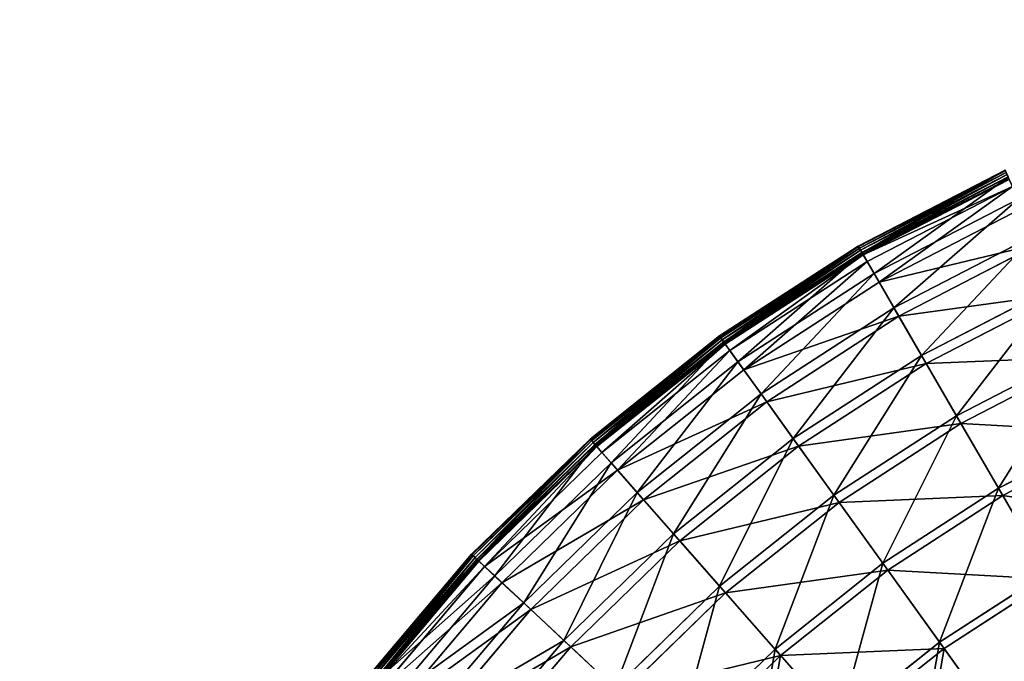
# Model space of a CAD drawing. Extents: x 0 to 1840, y 0 to 334.
# Tile 31 of 109: x 0 to 98, y 271 to 334. Entities that reach past the tile are written whole.
import ezdxf

# ---------------------------------------------------------------- set-up
doc = ezdxf.new("R2010")
doc.units = 0
doc.layers.get('0').update_dxf_attribs({"color": 13, "linetype": 'CONTINUOUS'})

# ---------------------------------------------------------------- blocks, each defined once
blk = doc.blocks.new('GROUP_4')
for p, q in [((97.994, 319.816, 0.499), (83.389, 312.28, 0.499)), ((98.017, 319.767, 0.246), (83.416, 312.232, 0.246)), ((98.089, 319.608, 0.055), (83.503, 312.082, 0.055)), ((98.191, 319.384, -0.025), (83.627, 311.868, -0.025)), ((83.754, 311.649, 0.03), (98.296, 319.153, 0.03)), ((83.775, 311.613, 16.173), (98.313, 319.115, 16.173)), ((83.85, 311.483, 0.204), (98.375, 318.978, 0.204)), ((98.408, 318.906, 0.45), (83.89, 311.414, 0.45)), ((98.727, 318.207, 16.074), (84.276, 310.75, 16.074)), ((84.969, 309.555, 32.19), (99.299, 316.95, 32.19)), ((99.707, 316.055, 31.994), (85.462, 308.704, 31.994)), ((86.945, 306.147, 47.897), (100.932, 313.365, 47.897)), ((83.389, 312.28, 0.499), (69.592, 303.347, 0.499)), ((83.775, 311.613, 16.173), (83.389, 312.28, 0.499)), ((83.416, 312.232, 0.246), (83.389, 312.28, 0.499)), ((101.329, 312.492, 47.606), (87.426, 305.317, 47.606)), ((83.416, 312.232, 0.246), (69.624, 303.303, 0.246)), ((83.503, 312.082, 0.055), (69.726, 303.162, 0.055)), ((83.627, 311.868, -0.025), (69.87, 302.961, -0.025)), ((70.018, 302.756, 0.03), (83.754, 311.649, 0.03)), ((70.043, 302.722, 16.173), (83.775, 311.613, 16.173)), ((70.13, 302.6, 0.204), (83.85, 311.483, 0.204)), ((83.89, 311.414, 0.45), (70.176, 302.536, 0.45)), ((83.503, 312.082, 0.055), (83.416, 312.232, 0.246)), ((83.627, 311.868, -0.025), (83.503, 312.082, 0.055)), ((83.754, 311.649, 0.03), (83.627, 311.868, -0.025)), ((83.85, 311.483, 0.204), (83.754, 311.649, 0.03)), ((84.969, 309.555, 32.19), (83.775, 311.613, 16.173)), ((83.89, 311.414, 0.45), (83.85, 311.483, 0.204)), ((84.276, 310.75, 16.074), (83.89, 311.414, 0.45)), ((84.276, 310.75, 16.074), (70.625, 301.912, 16.074)), ((85.462, 308.704, 31.994), (84.276, 310.75, 16.074)), ((71.432, 300.791, 32.19), (84.969, 309.555, 32.19)), ((86.945, 306.147, 47.897), (84.969, 309.555, 32.19)), ((85.462, 308.704, 31.994), (72.006, 299.993, 31.994)), ((87.426, 305.317, 47.606), (85.462, 308.704, 31.994)), ((89.684, 301.422, 63.143), (103.195, 308.394, 63.143)), ((103.579, 307.552, 62.759), (90.149, 300.621, 62.759)), ((73.732, 297.593, 47.897), (86.945, 306.147, 47.897)), ((89.684, 301.422, 63.143), (86.945, 306.147, 47.897)), ((87.426, 305.317, 47.606), (74.293, 296.814, 47.606)), ((90.149, 300.621, 62.759), (87.426, 305.317, 47.606)), ((69.592, 303.347, 0.499), (56.738, 293.106, 0.499)), ((69.624, 303.303, 0.246), (56.774, 293.065, 0.246)), ((69.726, 303.162, 0.055), (56.889, 292.934, 0.055)), ((69.87, 302.961, -0.025), (57.052, 292.749, -0.025)), ((57.22, 292.559, 0.03), (70.018, 302.756, 0.03)), ((57.248, 292.527, 16.173), (70.043, 302.722, 16.173)), ((57.347, 292.415, 0.204), (70.13, 302.6, 0.204)), ((70.176, 302.536, 0.45), (57.399, 292.355, 0.45)), ((69.592, 303.347, 0.499), (70.043, 302.722, 16.173)), ((69.624, 303.303, 0.246), (69.592, 303.347, 0.499)), ((69.726, 303.162, 0.055), (69.624, 303.303, 0.246)), ((69.87, 302.961, -0.025), (69.726, 303.162, 0.055)), ((70.018, 302.756, 0.03), (69.87, 302.961, -0.025)), ((70.13, 302.6, 0.204), (70.018, 302.756, 0.03)), ((70.043, 302.722, 16.173), (71.432, 300.791, 32.19)), ((70.176, 302.536, 0.45), (70.13, 302.6, 0.204)), ((70.625, 301.912, 16.074), (70.176, 302.536, 0.45)), ((70.625, 301.912, 16.074), (57.907, 291.779, 16.074)), ((72.006, 299.993, 31.994), (70.625, 301.912, 16.074)), ((93.161, 295.426, 77.78), (106.068, 302.086, 77.78)), ((58.819, 290.742, 32.19), (71.432, 300.791, 32.19)), ((71.432, 300.791, 32.19), (73.732, 297.593, 47.897)), ((76.922, 293.16, 63.143), (89.684, 301.422, 63.143)), ((90.149, 300.621, 62.759), (77.463, 292.408, 62.759)), ((93.161, 295.426, 77.78), (89.684, 301.422, 63.143)), ((93.605, 294.662, 77.308), (90.149, 300.621, 62.759)), ((106.434, 301.282, 77.308), (93.605, 294.662, 77.308)), ((72.006, 299.993, 31.994), (59.469, 290.004, 31.994)), ((74.293, 296.814, 47.606), (72.006, 299.993, 31.994)), ((61.422, 287.785, 47.897), (73.732, 297.593, 47.897)), ((73.732, 297.593, 47.897), (76.922, 293.16, 63.143)), ((74.293, 296.814, 47.606), (62.056, 287.065, 47.606)), ((77.463, 292.408, 62.759), (74.293, 296.814, 47.606)), ((80.97, 287.533, 77.78), (93.161, 295.426, 77.78)), ((93.605, 294.662, 77.308), (81.486, 286.816, 77.308)), ((97.342, 288.216, 91.669), (93.161, 295.426, 77.78)), ((97.76, 287.495, 91.112), (93.605, 294.662, 77.308)), ((97.342, 288.216, 91.669), (109.522, 294.501, 91.669)), ((109.867, 293.743, 91.112), (97.76, 287.495, 91.112)), ((56.738, 293.106, 0.499), (44.95, 281.654, 0.499)), ((56.774, 293.065, 0.246), (44.99, 281.617, 0.246)), ((56.889, 292.934, 0.055), (45.117, 281.498, 0.055)), ((57.052, 292.749, -0.025), (45.297, 281.33, -0.025)), ((57.248, 292.527, 16.173), (56.738, 293.106, 0.499)), ((56.774, 293.065, 0.246), (56.738, 293.106, 0.499)), ((56.889, 292.934, 0.055), (56.774, 293.065, 0.246)), ((57.052, 292.749, -0.025), (56.889, 292.934, 0.055)), ((57.22, 292.559, 0.03), (57.052, 292.749, -0.025)), ((65.031, 283.686, 63.143), (76.922, 293.16, 63.143)), ((76.922, 293.16, 63.143), (80.97, 287.533, 77.78)), ((45.483, 281.157, 0.03), (57.22, 292.559, 0.03)), ((45.513, 281.128, 16.173), (57.248, 292.527, 16.173)), ((45.623, 281.026, 0.204), (57.347, 292.415, 0.204)), ((57.399, 292.355, 0.45), (45.681, 280.972, 0.45)), ((57.907, 291.779, 16.074), (46.243, 280.447, 16.074)), ((57.347, 292.415, 0.204), (57.22, 292.559, 0.03)), ((58.819, 290.742, 32.19), (57.248, 292.527, 16.173)), ((57.399, 292.355, 0.45), (57.347, 292.415, 0.204)), ((57.907, 291.779, 16.074), (57.399, 292.355, 0.45)), ((59.469, 290.004, 31.994), (57.907, 291.779, 16.074)), ((77.463, 292.408, 62.759), (65.643, 282.991, 62.759)), ((81.486, 286.816, 77.308), (77.463, 292.408, 62.759)), ((47.253, 279.505, 32.19), (58.819, 290.742, 32.19)), ((61.422, 287.785, 47.897), (58.819, 290.742, 32.19)), ((59.469, 290.004, 31.994), (47.971, 278.834, 31.994)), ((62.056, 287.065, 47.606), (59.469, 290.004, 31.994)), ((85.838, 280.767, 91.669), (97.342, 288.216, 91.669)), ((102.187, 279.862, 104.675), (97.342, 288.216, 91.669)), ((50.133, 276.818, 47.897), (61.422, 287.785, 47.897)), ((62.056, 287.065, 47.606), (50.834, 276.163, 47.606)), ((65.031, 283.686, 63.143), (61.422, 287.785, 47.897)), ((65.643, 282.991, 62.759), (62.056, 287.065, 47.606)), ((69.611, 278.483, 77.78), (80.97, 287.533, 77.78)), ((80.97, 287.533, 77.78), (85.838, 280.767, 91.669)), ((97.76, 287.495, 91.112), (86.324, 280.091, 91.112)), ((102.575, 279.192, 104.039), (97.76, 287.495, 91.112)), ((81.486, 286.816, 77.308), (70.195, 277.82, 77.308)), ((86.324, 280.091, 91.112), (81.486, 286.816, 77.308)), ((54.126, 273.092, 63.143), (65.031, 283.686, 63.143)), ((65.643, 282.991, 62.759), (54.803, 272.46, 62.759)), ((69.611, 278.483, 77.78), (65.031, 283.686, 63.143)), ((70.195, 277.82, 77.308), (65.643, 282.991, 62.759)), ((44.95, 281.654, 0.499), (34.34, 269.102, 0.499)), ((44.99, 281.617, 0.246), (34.384, 269.068, 0.246)), ((45.117, 281.498, 0.055), (34.522, 268.963, 0.055)), ((45.297, 281.33, -0.025), (34.718, 268.813, -0.025)), ((34.919, 268.659, 0.03), (45.483, 281.157, 0.03)), ((34.953, 268.633, 16.173), (45.513, 281.128, 16.173)), ((35.072, 268.542, 0.204), (45.623, 281.026, 0.204)), ((45.681, 280.972, 0.45), (35.135, 268.494, 0.45)), ((44.95, 281.654, 0.499), (45.513, 281.128, 16.173)), ((44.99, 281.617, 0.246), (44.95, 281.654, 0.499)), ((45.117, 281.498, 0.055), (44.99, 281.617, 0.246)), ((45.297, 281.33, -0.025), (45.117, 281.498, 0.055)), ((45.483, 281.157, 0.03), (45.297, 281.33, -0.025)), ((45.623, 281.026, 0.204), (45.483, 281.157, 0.03)), ((45.513, 281.128, 16.173), (47.253, 279.505, 32.19)), ((45.681, 280.972, 0.45), (45.623, 281.026, 0.204)), ((46.243, 280.447, 16.074), (45.681, 280.972, 0.45)), ((46.243, 280.447, 16.074), (35.746, 268.028, 16.074)), ((47.971, 278.834, 31.994), (46.243, 280.447, 16.074)), ((75.118, 272.227, 91.669), (85.838, 280.767, 91.669)), ((86.324, 280.091, 91.112), (75.669, 271.602, 91.112)), ((85.838, 280.767, 91.669), (91.478, 272.928, 104.675)), ((91.93, 272.3, 104.039), (86.324, 280.091, 91.112)), ((36.843, 267.189, 32.19), (47.253, 279.505, 32.19)), ((47.253, 279.505, 32.19), (50.133, 276.818, 47.897)), ((91.478, 272.928, 104.675), (102.187, 279.862, 104.675)), ((102.575, 279.192, 104.039), (91.93, 272.3, 104.039)), ((47.971, 278.834, 31.994), (37.624, 266.592, 31.994)), ((50.834, 276.163, 47.606), (47.971, 278.834, 31.994)), ((59.194, 268.363, 77.78), (69.611, 278.483, 77.78)), ((75.118, 272.227, 91.669), (69.611, 278.483, 77.78)), ((70.195, 277.82, 77.308), (59.84, 267.76, 77.308)), ((75.669, 271.602, 91.112), (70.195, 277.82, 77.308)), ((39.973, 264.797, 47.897), (50.133, 276.818, 47.897)), ((50.834, 276.163, 47.606), (40.735, 264.214, 47.606)), ((50.133, 276.818, 47.897), (54.126, 273.092, 63.143)), ((54.803, 272.46, 62.759), (50.834, 276.163, 47.606)), ((44.312, 261.48, 63.143), (54.126, 273.092, 63.143)), ((54.803, 272.46, 62.759), (45.047, 260.918, 62.759)), ((54.126, 273.092, 63.143), (59.194, 268.363, 77.78)), ((59.84, 267.76, 77.308), (54.803, 272.46, 62.759)), ((65.288, 262.677, 91.669), (75.118, 272.227, 91.669)), ((81.5, 264.978, 104.675), (75.118, 272.227, 91.669)), ((81.5, 264.978, 104.675), (91.478, 272.928, 104.675)), ((91.93, 272.3, 104.039), (82.011, 264.397, 104.039)), ((91.478, 272.928, 104.675), (97.836, 264.09, 116.673)), ((98.249, 263.516, 115.964), (91.93, 272.3, 104.039)), ((75.669, 271.602, 91.112), (65.897, 262.109, 91.112)), ((82.011, 264.397, 104.039), (75.669, 271.602, 91.112))]:
    blk.add_line(p, q)
mesh = blk.add_polyface()
corners = [(83.775, 311.613, 16.173), (97.994, 319.816, 0.499), (83.389, 312.28, 0.499), (98.313, 319.115, 16.173)]
mesh.append_faces([[corners[k] for k in face] for face in [(0, 1, 2), (1, 0, 3)]], dxfattribs={"vtx0": -1})
mesh = blk.add_polyface()
corners = [(83.416, 312.232, 0.246), (97.994, 319.816, 0.499), (98.017, 319.767, 0.246), (83.389, 312.28, 0.499)]
mesh.append_faces([[corners[k] for k in face] for face in [(0, 1, 2), (1, 0, 3)]], dxfattribs={"vtx0": -1})
mesh = blk.add_polyface()
corners = [(98.017, 319.767, 0.246), (83.503, 312.082, 0.055), (83.416, 312.232, 0.246), (98.089, 319.608, 0.055)]
mesh.append_faces([[corners[k] for k in face] for face in [(0, 1, 2), (1, 0, 3)]], dxfattribs={"vtx0": -1})
mesh = blk.add_polyface()
corners = [(98.089, 319.608, 0.055), (83.627, 311.868, -0.025), (83.503, 312.082, 0.055), (98.191, 319.384, -0.025)]
mesh.append_faces([[corners[k] for k in face] for face in [(0, 1, 2), (1, 0, 3)]], dxfattribs={"vtx0": -1})
mesh = blk.add_polyface()
corners = [(98.191, 319.384, -0.025), (83.754, 311.649, 0.03), (83.627, 311.868, -0.025), (98.296, 319.153, 0.03)]
mesh.append_faces([[corners[k] for k in face] for face in [(0, 1, 2), (1, 0, 3)]], dxfattribs={"vtx0": -1})
mesh = blk.add_polyface()
corners = [(98.296, 319.153, 0.03), (83.85, 311.483, 0.204), (83.754, 311.649, 0.03), (98.375, 318.978, 0.204)]
mesh.append_faces([[corners[k] for k in face] for face in [(0, 1, 2), (1, 0, 3)]], dxfattribs={"vtx0": -1})
mesh = blk.add_polyface()
corners = [(84.969, 309.555, 32.19), (98.313, 319.115, 16.173), (83.775, 311.613, 16.173), (99.299, 316.95, 32.19)]
mesh.append_faces([[corners[k] for k in face] for face in [(0, 1, 2), (1, 0, 3)]], dxfattribs={"vtx0": -1})
mesh = blk.add_polyface()
corners = [(98.408, 318.906, 0.45), (83.85, 311.483, 0.204), (98.375, 318.978, 0.204), (83.89, 311.414, 0.45)]
mesh.append_faces([[corners[k] for k in face] for face in [(0, 1, 2), (1, 0, 3)]], dxfattribs={"vtx0": -1})
mesh = blk.add_polyface()
corners = [(98.727, 318.207, 16.074), (83.89, 311.414, 0.45), (98.408, 318.906, 0.45), (84.276, 310.75, 16.074)]
mesh.append_faces([[corners[k] for k in face] for face in [(0, 1, 2), (1, 0, 3)]], dxfattribs={"vtx0": -1})
mesh = blk.add_polyface()
corners = [(98.727, 318.207, 16.074), (85.462, 308.704, 31.994), (84.276, 310.75, 16.074), (99.707, 316.055, 31.994)]
mesh.append_faces([[corners[k] for k in face] for face in [(0, 1, 2), (1, 0, 3)]], dxfattribs={"vtx0": -1})
mesh = blk.add_polyface()
corners = [(86.945, 306.147, 47.897), (99.299, 316.95, 32.19), (84.969, 309.555, 32.19), (100.932, 313.365, 47.897)]
mesh.append_faces([[corners[k] for k in face] for face in [(0, 1, 2), (1, 0, 3)]], dxfattribs={"vtx0": -1})
mesh = blk.add_polyface()
corners = [(101.329, 312.492, 47.606), (85.462, 308.704, 31.994), (99.707, 316.055, 31.994), (87.426, 305.317, 47.606)]
mesh.append_faces([[corners[k] for k in face] for face in [(0, 1, 2), (1, 0, 3)]], dxfattribs={"vtx0": -1})
mesh = blk.add_polyface()
corners = [(89.684, 301.422, 63.143), (100.932, 313.365, 47.897), (86.945, 306.147, 47.897), (103.195, 308.394, 63.143)]
mesh.append_faces([[corners[k] for k in face] for face in [(0, 1, 2), (1, 0, 3)]], dxfattribs={"vtx0": -1})
mesh = blk.add_polyface()
corners = [(70.043, 302.722, 16.173), (83.389, 312.28, 0.499), (69.592, 303.347, 0.499), (83.775, 311.613, 16.173)]
mesh.append_faces([[corners[k] for k in face] for face in [(0, 1, 2), (1, 0, 3)]], dxfattribs={"vtx0": -1})
mesh = blk.add_polyface()
corners = [(69.592, 303.347, 0.499), (83.416, 312.232, 0.246), (69.624, 303.303, 0.246), (83.389, 312.28, 0.499)]
mesh.append_faces([[corners[k] for k in face] for face in [(0, 1, 2), (1, 0, 3)]], dxfattribs={"vtx0": -1})
mesh = blk.add_polyface()
corners = [(103.579, 307.552, 62.759), (87.426, 305.317, 47.606), (101.329, 312.492, 47.606), (90.149, 300.621, 62.759)]
mesh.append_faces([[corners[k] for k in face] for face in [(0, 1, 2), (1, 0, 3)]], dxfattribs={"vtx0": -1})
mesh = blk.add_polyface()
corners = [(83.416, 312.232, 0.246), (69.726, 303.162, 0.055), (69.624, 303.303, 0.246), (83.503, 312.082, 0.055)]
mesh.append_faces([[corners[k] for k in face] for face in [(0, 1, 2), (1, 0, 3)]], dxfattribs={"vtx0": -1})
mesh = blk.add_polyface()
corners = [(83.503, 312.082, 0.055), (69.87, 302.961, -0.025), (69.726, 303.162, 0.055), (83.627, 311.868, -0.025)]
mesh.append_faces([[corners[k] for k in face] for face in [(0, 1, 2), (1, 0, 3)]], dxfattribs={"vtx0": -1})
mesh = blk.add_polyface()
corners = [(83.627, 311.868, -0.025), (70.018, 302.756, 0.03), (69.87, 302.961, -0.025), (83.754, 311.649, 0.03)]
mesh.append_faces([[corners[k] for k in face] for face in [(0, 1, 2), (1, 0, 3)]], dxfattribs={"vtx0": -1})
mesh = blk.add_polyface()
corners = [(83.754, 311.649, 0.03), (70.13, 302.6, 0.204), (70.018, 302.756, 0.03), (83.85, 311.483, 0.204)]
mesh.append_faces([[corners[k] for k in face] for face in [(0, 1, 2), (1, 0, 3)]], dxfattribs={"vtx0": -1})
mesh = blk.add_polyface()
corners = [(71.432, 300.791, 32.19), (83.775, 311.613, 16.173), (70.043, 302.722, 16.173), (84.969, 309.555, 32.19)]
mesh.append_faces([[corners[k] for k in face] for face in [(0, 1, 2), (1, 0, 3)]], dxfattribs={"vtx0": -1})
mesh = blk.add_polyface()
corners = [(83.85, 311.483, 0.204), (70.176, 302.536, 0.45), (70.13, 302.6, 0.204), (83.89, 311.414, 0.45)]
mesh.append_faces([[corners[k] for k in face] for face in [(0, 1, 2), (1, 0, 3)]], dxfattribs={"vtx0": -1})
mesh = blk.add_polyface()
corners = [(83.89, 311.414, 0.45), (70.625, 301.912, 16.074), (70.176, 302.536, 0.45), (84.276, 310.75, 16.074)]
mesh.append_faces([[corners[k] for k in face] for face in [(0, 1, 2), (1, 0, 3)]], dxfattribs={"vtx0": -1})
mesh = blk.add_polyface()
corners = [(84.276, 310.75, 16.074), (72.006, 299.993, 31.994), (70.625, 301.912, 16.074), (85.462, 308.704, 31.994)]
mesh.append_faces([[corners[k] for k in face] for face in [(0, 1, 2), (1, 0, 3)]], dxfattribs={"vtx0": -1})
mesh = blk.add_polyface()
corners = [(73.732, 297.593, 47.897), (84.969, 309.555, 32.19), (71.432, 300.791, 32.19), (86.945, 306.147, 47.897)]
mesh.append_faces([[corners[k] for k in face] for face in [(0, 1, 2), (1, 0, 3)]], dxfattribs={"vtx0": -1})
mesh = blk.add_polyface()
corners = [(87.426, 305.317, 47.606), (72.006, 299.993, 31.994), (85.462, 308.704, 31.994), (74.293, 296.814, 47.606)]
mesh.append_faces([[corners[k] for k in face] for face in [(0, 1, 2), (1, 0, 3)]], dxfattribs={"vtx0": -1})
mesh = blk.add_polyface()
corners = [(93.161, 295.426, 77.78), (103.195, 308.394, 63.143), (89.684, 301.422, 63.143), (106.068, 302.086, 77.78)]
mesh.append_faces([[corners[k] for k in face] for face in [(0, 1, 2), (1, 0, 3)]], dxfattribs={"vtx0": -1})
mesh = blk.add_polyface()
corners = [(106.434, 301.282, 77.308), (90.149, 300.621, 62.759), (103.579, 307.552, 62.759), (93.605, 294.662, 77.308)]
mesh.append_faces([[corners[k] for k in face] for face in [(0, 1, 2), (1, 0, 3)]], dxfattribs={"vtx0": -1})
mesh = blk.add_polyface()
corners = [(76.922, 293.16, 63.143), (86.945, 306.147, 47.897), (73.732, 297.593, 47.897), (89.684, 301.422, 63.143)]
mesh.append_faces([[corners[k] for k in face] for face in [(0, 1, 2), (1, 0, 3)]], dxfattribs={"vtx0": -1})
mesh = blk.add_polyface()
corners = [(90.149, 300.621, 62.759), (74.293, 296.814, 47.606), (87.426, 305.317, 47.606), (77.463, 292.408, 62.759)]
mesh.append_faces([[corners[k] for k in face] for face in [(0, 1, 2), (1, 0, 3)]], dxfattribs={"vtx0": -1})
mesh = blk.add_polyface()
corners = [(57.248, 292.527, 16.173), (69.592, 303.347, 0.499), (56.738, 293.106, 0.499), (70.043, 302.722, 16.173)]
mesh.append_faces([[corners[k] for k in face] for face in [(0, 1, 2), (1, 0, 3)]], dxfattribs={"vtx0": -1})
mesh = blk.add_polyface()
corners = [(56.738, 293.106, 0.499), (69.624, 303.303, 0.246), (56.774, 293.065, 0.246), (69.592, 303.347, 0.499)]
mesh.append_faces([[corners[k] for k in face] for face in [(0, 1, 2), (1, 0, 3)]], dxfattribs={"vtx0": -1})
mesh = blk.add_polyface()
corners = [(69.624, 303.303, 0.246), (56.889, 292.934, 0.055), (56.774, 293.065, 0.246), (69.726, 303.162, 0.055)]
mesh.append_faces([[corners[k] for k in face] for face in [(0, 1, 2), (1, 0, 3)]], dxfattribs={"vtx0": -1})
mesh = blk.add_polyface()
corners = [(69.726, 303.162, 0.055), (57.052, 292.749, -0.025), (56.889, 292.934, 0.055), (69.87, 302.961, -0.025)]
mesh.append_faces([[corners[k] for k in face] for face in [(0, 1, 2), (1, 0, 3)]], dxfattribs={"vtx0": -1})
mesh = blk.add_polyface()
corners = [(69.87, 302.961, -0.025), (57.22, 292.559, 0.03), (57.052, 292.749, -0.025), (70.018, 302.756, 0.03)]
mesh.append_faces([[corners[k] for k in face] for face in [(0, 1, 2), (1, 0, 3)]], dxfattribs={"vtx0": -1})
mesh = blk.add_polyface()
corners = [(70.018, 302.756, 0.03), (57.347, 292.415, 0.204), (57.22, 292.559, 0.03), (70.13, 302.6, 0.204)]
mesh.append_faces([[corners[k] for k in face] for face in [(0, 1, 2), (1, 0, 3)]], dxfattribs={"vtx0": -1})
mesh = blk.add_polyface()
corners = [(58.819, 290.742, 32.19), (70.043, 302.722, 16.173), (57.248, 292.527, 16.173), (71.432, 300.791, 32.19)]
mesh.append_faces([[corners[k] for k in face] for face in [(0, 1, 2), (1, 0, 3)]], dxfattribs={"vtx0": -1})
mesh = blk.add_polyface()
corners = [(70.176, 302.536, 0.45), (57.347, 292.415, 0.204), (70.13, 302.6, 0.204), (57.399, 292.355, 0.45)]
mesh.append_faces([[corners[k] for k in face] for face in [(0, 1, 2), (1, 0, 3)]], dxfattribs={"vtx0": -1})
mesh = blk.add_polyface()
corners = [(70.176, 302.536, 0.45), (57.907, 291.779, 16.074), (57.399, 292.355, 0.45), (70.625, 301.912, 16.074)]
mesh.append_faces([[corners[k] for k in face] for face in [(0, 1, 2), (1, 0, 3)]], dxfattribs={"vtx0": -1})
mesh = blk.add_polyface()
corners = [(70.625, 301.912, 16.074), (59.469, 290.004, 31.994), (57.907, 291.779, 16.074), (72.006, 299.993, 31.994)]
mesh.append_faces([[corners[k] for k in face] for face in [(0, 1, 2), (1, 0, 3)]], dxfattribs={"vtx0": -1})
mesh = blk.add_polyface()
corners = [(97.342, 288.216, 91.669), (106.068, 302.086, 77.78), (93.161, 295.426, 77.78), (109.522, 294.501, 91.669)]
mesh.append_faces([[corners[k] for k in face] for face in [(0, 1, 2), (1, 0, 3)]], dxfattribs={"vtx0": -1})
mesh = blk.add_polyface()
corners = [(61.422, 287.785, 47.897), (71.432, 300.791, 32.19), (58.819, 290.742, 32.19), (73.732, 297.593, 47.897)]
mesh.append_faces([[corners[k] for k in face] for face in [(0, 1, 2), (1, 0, 3)]], dxfattribs={"vtx0": -1})
mesh = blk.add_polyface()
corners = [(80.97, 287.533, 77.78), (89.684, 301.422, 63.143), (76.922, 293.16, 63.143), (93.161, 295.426, 77.78)]
mesh.append_faces([[corners[k] for k in face] for face in [(0, 1, 2), (1, 0, 3)]], dxfattribs={"vtx0": -1})
mesh = blk.add_polyface()
corners = [(93.605, 294.662, 77.308), (77.463, 292.408, 62.759), (90.149, 300.621, 62.759), (81.486, 286.816, 77.308)]
mesh.append_faces([[corners[k] for k in face] for face in [(0, 1, 2), (1, 0, 3)]], dxfattribs={"vtx0": -1})
mesh = blk.add_polyface()
corners = [(109.867, 293.743, 91.112), (93.605, 294.662, 77.308), (106.434, 301.282, 77.308), (97.76, 287.495, 91.112)]
mesh.append_faces([[corners[k] for k in face] for face in [(0, 1, 2), (1, 0, 3)]], dxfattribs={"vtx0": -1})
mesh = blk.add_polyface()
corners = [(74.293, 296.814, 47.606), (59.469, 290.004, 31.994), (72.006, 299.993, 31.994), (62.056, 287.065, 47.606)]
mesh.append_faces([[corners[k] for k in face] for face in [(0, 1, 2), (1, 0, 3)]], dxfattribs={"vtx0": -1})
mesh = blk.add_polyface()
corners = [(65.031, 283.686, 63.143), (73.732, 297.593, 47.897), (61.422, 287.785, 47.897), (76.922, 293.16, 63.143)]
mesh.append_faces([[corners[k] for k in face] for face in [(0, 1, 2), (1, 0, 3)]], dxfattribs={"vtx0": -1})
mesh = blk.add_polyface()
corners = [(77.463, 292.408, 62.759), (62.056, 287.065, 47.606), (74.293, 296.814, 47.606), (65.643, 282.991, 62.759)]
mesh.append_faces([[corners[k] for k in face] for face in [(0, 1, 2), (1, 0, 3)]], dxfattribs={"vtx0": -1})
mesh = blk.add_polyface()
corners = [(85.838, 280.767, 91.669), (93.161, 295.426, 77.78), (80.97, 287.533, 77.78), (97.342, 288.216, 91.669)]
mesh.append_faces([[corners[k] for k in face] for face in [(0, 1, 2), (1, 0, 3)]], dxfattribs={"vtx0": -1})
mesh = blk.add_polyface()
corners = [(97.76, 287.495, 91.112), (81.486, 286.816, 77.308), (93.605, 294.662, 77.308), (86.324, 280.091, 91.112)]
mesh.append_faces([[corners[k] for k in face] for face in [(0, 1, 2), (1, 0, 3)]], dxfattribs={"vtx0": -1})
mesh = blk.add_polyface()
corners = [(102.187, 279.862, 104.675), (109.522, 294.501, 91.669), (97.342, 288.216, 91.669), (113.524, 285.712, 104.675)]
mesh.append_faces([[corners[k] for k in face] for face in [(0, 1, 2), (1, 0, 3)]], dxfattribs={"vtx0": -1})
mesh = blk.add_polyface()
corners = [(113.845, 285.007, 104.039), (97.76, 287.495, 91.112), (109.867, 293.743, 91.112), (102.575, 279.192, 104.039)]
mesh.append_faces([[corners[k] for k in face] for face in [(0, 1, 2), (1, 0, 3)]], dxfattribs={"vtx0": -1})
mesh = blk.add_polyface()
corners = [(45.513, 281.128, 16.173), (56.738, 293.106, 0.499), (44.95, 281.654, 0.499), (57.248, 292.527, 16.173)]
mesh.append_faces([[corners[k] for k in face] for face in [(0, 1, 2), (1, 0, 3)]], dxfattribs={"vtx0": -1})
mesh = blk.add_polyface()
corners = [(44.95, 281.654, 0.499), (56.774, 293.065, 0.246), (44.99, 281.617, 0.246), (56.738, 293.106, 0.499)]
mesh.append_faces([[corners[k] for k in face] for face in [(0, 1, 2), (1, 0, 3)]], dxfattribs={"vtx0": -1})
mesh = blk.add_polyface()
corners = [(56.774, 293.065, 0.246), (45.117, 281.498, 0.055), (44.99, 281.617, 0.246), (56.889, 292.934, 0.055)]
mesh.append_faces([[corners[k] for k in face] for face in [(0, 1, 2), (1, 0, 3)]], dxfattribs={"vtx0": -1})
mesh = blk.add_polyface()
corners = [(56.889, 292.934, 0.055), (45.297, 281.33, -0.025), (45.117, 281.498, 0.055), (57.052, 292.749, -0.025)]
mesh.append_faces([[corners[k] for k in face] for face in [(0, 1, 2), (1, 0, 3)]], dxfattribs={"vtx0": -1})
mesh = blk.add_polyface()
corners = [(57.052, 292.749, -0.025), (45.483, 281.157, 0.03), (45.297, 281.33, -0.025), (57.22, 292.559, 0.03)]
mesh.append_faces([[corners[k] for k in face] for face in [(0, 1, 2), (1, 0, 3)]], dxfattribs={"vtx0": -1})
mesh = blk.add_polyface()
corners = [(69.611, 278.483, 77.78), (76.922, 293.16, 63.143), (65.031, 283.686, 63.143), (80.97, 287.533, 77.78)]
mesh.append_faces([[corners[k] for k in face] for face in [(0, 1, 2), (1, 0, 3)]], dxfattribs={"vtx0": -1})
mesh = blk.add_polyface()
corners = [(57.22, 292.559, 0.03), (45.623, 281.026, 0.204), (45.483, 281.157, 0.03), (57.347, 292.415, 0.204)]
mesh.append_faces([[corners[k] for k in face] for face in [(0, 1, 2), (1, 0, 3)]], dxfattribs={"vtx0": -1})
mesh = blk.add_polyface()
corners = [(47.253, 279.505, 32.19), (57.248, 292.527, 16.173), (45.513, 281.128, 16.173), (58.819, 290.742, 32.19)]
mesh.append_faces([[corners[k] for k in face] for face in [(0, 1, 2), (1, 0, 3)]], dxfattribs={"vtx0": -1})
mesh = blk.add_polyface()
corners = [(57.347, 292.415, 0.204), (45.681, 280.972, 0.45), (45.623, 281.026, 0.204), (57.399, 292.355, 0.45)]
mesh.append_faces([[corners[k] for k in face] for face in [(0, 1, 2), (1, 0, 3)]], dxfattribs={"vtx0": -1})
mesh = blk.add_polyface()
corners = [(57.399, 292.355, 0.45), (46.243, 280.447, 16.074), (45.681, 280.972, 0.45), (57.907, 291.779, 16.074)]
mesh.append_faces([[corners[k] for k in face] for face in [(0, 1, 2), (1, 0, 3)]], dxfattribs={"vtx0": -1})
mesh = blk.add_polyface()
corners = [(59.469, 290.004, 31.994), (46.243, 280.447, 16.074), (57.907, 291.779, 16.074), (47.971, 278.834, 31.994)]
mesh.append_faces([[corners[k] for k in face] for face in [(0, 1, 2), (1, 0, 3)]], dxfattribs={"vtx0": -1})
mesh = blk.add_polyface()
corners = [(81.486, 286.816, 77.308), (65.643, 282.991, 62.759), (77.463, 292.408, 62.759), (70.195, 277.82, 77.308)]
mesh.append_faces([[corners[k] for k in face] for face in [(0, 1, 2), (1, 0, 3)]], dxfattribs={"vtx0": -1})
mesh = blk.add_polyface()
corners = [(50.133, 276.818, 47.897), (58.819, 290.742, 32.19), (47.253, 279.505, 32.19), (61.422, 287.785, 47.897)]
mesh.append_faces([[corners[k] for k in face] for face in [(0, 1, 2), (1, 0, 3)]], dxfattribs={"vtx0": -1})
mesh = blk.add_polyface()
corners = [(62.056, 287.065, 47.606), (47.971, 278.834, 31.994), (59.469, 290.004, 31.994), (50.834, 276.163, 47.606)]
mesh.append_faces([[corners[k] for k in face] for face in [(0, 1, 2), (1, 0, 3)]], dxfattribs={"vtx0": -1})
mesh = blk.add_polyface()
corners = [(91.478, 272.928, 104.675), (97.342, 288.216, 91.669), (85.838, 280.767, 91.669), (102.187, 279.862, 104.675)]
mesh.append_faces([[corners[k] for k in face] for face in [(0, 1, 2), (1, 0, 3)]], dxfattribs={"vtx0": -1})
mesh = blk.add_polyface()
corners = [(54.126, 273.092, 63.143), (61.422, 287.785, 47.897), (50.133, 276.818, 47.897), (65.031, 283.686, 63.143)]
mesh.append_faces([[corners[k] for k in face] for face in [(0, 1, 2), (1, 0, 3)]], dxfattribs={"vtx0": -1})
mesh = blk.add_polyface()
corners = [(65.643, 282.991, 62.759), (50.834, 276.163, 47.606), (62.056, 287.065, 47.606), (54.803, 272.46, 62.759)]
mesh.append_faces([[corners[k] for k in face] for face in [(0, 1, 2), (1, 0, 3)]], dxfattribs={"vtx0": -1})
mesh = blk.add_polyface()
corners = [(75.118, 272.227, 91.669), (80.97, 287.533, 77.78), (69.611, 278.483, 77.78), (85.838, 280.767, 91.669)]
mesh.append_faces([[corners[k] for k in face] for face in [(0, 1, 2), (1, 0, 3)]], dxfattribs={"vtx0": -1})
mesh = blk.add_polyface()
corners = [(102.575, 279.192, 104.039), (86.324, 280.091, 91.112), (97.76, 287.495, 91.112), (91.93, 272.3, 104.039)]
mesh.append_faces([[corners[k] for k in face] for face in [(0, 1, 2), (1, 0, 3)]], dxfattribs={"vtx0": -1})
mesh = blk.add_polyface()
corners = [(86.324, 280.091, 91.112), (70.195, 277.82, 77.308), (81.486, 286.816, 77.308), (75.669, 271.602, 91.112)]
mesh.append_faces([[corners[k] for k in face] for face in [(0, 1, 2), (1, 0, 3)]], dxfattribs={"vtx0": -1})
mesh = blk.add_polyface()
corners = [(59.194, 268.363, 77.78), (65.031, 283.686, 63.143), (54.126, 273.092, 63.143), (69.611, 278.483, 77.78)]
mesh.append_faces([[corners[k] for k in face] for face in [(0, 1, 2), (1, 0, 3)]], dxfattribs={"vtx0": -1})
mesh = blk.add_polyface()
corners = [(70.195, 277.82, 77.308), (54.803, 272.46, 62.759), (65.643, 282.991, 62.759), (59.84, 267.76, 77.308)]
mesh.append_faces([[corners[k] for k in face] for face in [(0, 1, 2), (1, 0, 3)]], dxfattribs={"vtx0": -1})
mesh = blk.add_polyface()
corners = [(45.513, 281.128, 16.173), (34.34, 269.102, 0.499), (34.953, 268.633, 16.173), (44.95, 281.654, 0.499)]
mesh.append_faces([[corners[k] for k in face] for face in [(0, 1, 2), (1, 0, 3)]], dxfattribs={"vtx0": -1})
mesh = blk.add_polyface()
corners = [(34.34, 269.102, 0.499), (44.99, 281.617, 0.246), (34.384, 269.068, 0.246), (44.95, 281.654, 0.499)]
mesh.append_faces([[corners[k] for k in face] for face in [(0, 1, 2), (1, 0, 3)]], dxfattribs={"vtx0": -1})
mesh = blk.add_polyface()
corners = [(34.522, 268.963, 0.055), (44.99, 281.617, 0.246), (34.384, 269.068, 0.246), (45.117, 281.498, 0.055)]
mesh.append_faces([[corners[k] for k in face] for face in [(0, 1, 2), (1, 0, 3)]], dxfattribs={"vtx0": -1})
mesh = blk.add_polyface()
corners = [(34.718, 268.813, -0.025), (45.117, 281.498, 0.055), (34.522, 268.963, 0.055), (45.297, 281.33, -0.025)]
mesh.append_faces([[corners[k] for k in face] for face in [(0, 1, 2), (1, 0, 3)]], dxfattribs={"vtx0": -1})
mesh = blk.add_polyface()
corners = [(34.919, 268.659, 0.03), (45.297, 281.33, -0.025), (34.718, 268.813, -0.025), (45.483, 281.157, 0.03)]
mesh.append_faces([[corners[k] for k in face] for face in [(0, 1, 2), (1, 0, 3)]], dxfattribs={"vtx0": -1})
mesh = blk.add_polyface()
corners = [(45.483, 281.157, 0.03), (35.072, 268.542, 0.204), (34.919, 268.659, 0.03), (45.623, 281.026, 0.204)]
mesh.append_faces([[corners[k] for k in face] for face in [(0, 1, 2), (1, 0, 3)]], dxfattribs={"vtx0": -1})
mesh = blk.add_polyface()
corners = [(47.253, 279.505, 32.19), (34.953, 268.633, 16.173), (36.843, 267.189, 32.19), (45.513, 281.128, 16.173)]
mesh.append_faces([[corners[k] for k in face] for face in [(0, 1, 2), (1, 0, 3)]], dxfattribs={"vtx0": -1})
mesh = blk.add_polyface()
corners = [(35.072, 268.542, 0.204), (45.681, 280.972, 0.45), (35.135, 268.494, 0.45), (45.623, 281.026, 0.204)]
mesh.append_faces([[corners[k] for k in face] for face in [(0, 1, 2), (1, 0, 3)]], dxfattribs={"vtx0": -1})
mesh = blk.add_polyface()
corners = [(35.135, 268.494, 0.45), (46.243, 280.447, 16.074), (35.746, 268.028, 16.074), (45.681, 280.972, 0.45)]
mesh.append_faces([[corners[k] for k in face] for face in [(0, 1, 2), (1, 0, 3)]], dxfattribs={"vtx0": -1})
mesh = blk.add_polyface()
corners = [(35.746, 268.028, 16.074), (47.971, 278.834, 31.994), (37.624, 266.592, 31.994), (46.243, 280.447, 16.074)]
mesh.append_faces([[corners[k] for k in face] for face in [(0, 1, 2), (1, 0, 3)]], dxfattribs={"vtx0": -1})
mesh = blk.add_polyface()
corners = [(81.5, 264.978, 104.675), (85.838, 280.767, 91.669), (75.118, 272.227, 91.669), (91.478, 272.928, 104.675)]
mesh.append_faces([[corners[k] for k in face] for face in [(0, 1, 2), (1, 0, 3)]], dxfattribs={"vtx0": -1})
mesh = blk.add_polyface()
corners = [(91.93, 272.3, 104.039), (75.669, 271.602, 91.112), (86.324, 280.091, 91.112), (82.011, 264.397, 104.039)]
mesh.append_faces([[corners[k] for k in face] for face in [(0, 1, 2), (1, 0, 3)]], dxfattribs={"vtx0": -1})
mesh = blk.add_polyface()
corners = [(50.133, 276.818, 47.897), (36.843, 267.189, 32.19), (39.973, 264.797, 47.897), (47.253, 279.505, 32.19)]
mesh.append_faces([[corners[k] for k in face] for face in [(0, 1, 2), (1, 0, 3)]], dxfattribs={"vtx0": -1})
mesh = blk.add_polyface()
corners = [(97.836, 264.09, 116.673), (102.187, 279.862, 104.675), (91.478, 272.928, 104.675), (107.648, 270.443, 116.673)]
mesh.append_faces([[corners[k] for k in face] for face in [(0, 1, 2), (1, 0, 3)]], dxfattribs={"vtx0": -1})
mesh = blk.add_polyface()
corners = [(102.575, 279.192, 104.039), (98.249, 263.516, 115.964), (91.93, 272.3, 104.039), (108.003, 269.831, 115.964)]
mesh.append_faces([[corners[k] for k in face] for face in [(0, 1, 2), (1, 0, 3)]], dxfattribs={"vtx0": -1})
mesh = blk.add_polyface()
corners = [(37.624, 266.592, 31.994), (50.834, 276.163, 47.606), (40.735, 264.214, 47.606), (47.971, 278.834, 31.994)]
mesh.append_faces([[corners[k] for k in face] for face in [(0, 1, 2), (1, 0, 3)]], dxfattribs={"vtx0": -1})
mesh = blk.add_polyface()
corners = [(65.288, 262.677, 91.669), (69.611, 278.483, 77.78), (59.194, 268.363, 77.78), (75.118, 272.227, 91.669)]
mesh.append_faces([[corners[k] for k in face] for face in [(0, 1, 2), (1, 0, 3)]], dxfattribs={"vtx0": -1})
mesh = blk.add_polyface()
corners = [(75.669, 271.602, 91.112), (59.84, 267.76, 77.308), (70.195, 277.82, 77.308), (65.897, 262.109, 91.112)]
mesh.append_faces([[corners[k] for k in face] for face in [(0, 1, 2), (1, 0, 3)]], dxfattribs={"vtx0": -1})
mesh = blk.add_polyface()
corners = [(54.126, 273.092, 63.143), (39.973, 264.797, 47.897), (44.312, 261.48, 63.143), (50.133, 276.818, 47.897)]
mesh.append_faces([[corners[k] for k in face] for face in [(0, 1, 2), (1, 0, 3)]], dxfattribs={"vtx0": -1})
mesh = blk.add_polyface()
corners = [(40.735, 264.214, 47.606), (54.803, 272.46, 62.759), (45.047, 260.918, 62.759), (50.834, 276.163, 47.606)]
mesh.append_faces([[corners[k] for k in face] for face in [(0, 1, 2), (1, 0, 3)]], dxfattribs={"vtx0": -1})
mesh = blk.add_polyface()
corners = [(59.194, 268.363, 77.78), (44.312, 261.48, 63.143), (49.819, 257.271, 77.78), (54.126, 273.092, 63.143)]
mesh.append_faces([[corners[k] for k in face] for face in [(0, 1, 2), (1, 0, 3)]], dxfattribs={"vtx0": -1})
mesh = blk.add_polyface()
corners = [(45.047, 260.918, 62.759), (59.84, 267.76, 77.308), (50.521, 256.734, 77.308), (54.803, 272.46, 62.759)]
mesh.append_faces([[corners[k] for k in face] for face in [(0, 1, 2), (1, 0, 3)]], dxfattribs={"vtx0": -1})
mesh = blk.add_polyface()
corners = [(72.349, 256.089, 104.675), (75.118, 272.227, 91.669), (65.288, 262.677, 91.669), (81.5, 264.978, 104.675)]
mesh.append_faces([[corners[k] for k in face] for face in [(0, 1, 2), (1, 0, 3)]], dxfattribs={"vtx0": -1})
mesh = blk.add_polyface()
corners = [(88.693, 256.806, 116.673), (91.478, 272.928, 104.675), (81.5, 264.978, 104.675), (97.836, 264.09, 116.673)]
mesh.append_faces([[corners[k] for k in face] for face in [(0, 1, 2), (1, 0, 3)]], dxfattribs={"vtx0": -1})
mesh = blk.add_polyface()
corners = [(91.93, 272.3, 104.039), (89.161, 256.275, 115.964), (82.011, 264.397, 104.039), (98.249, 263.516, 115.964)]
mesh.append_faces([[corners[k] for k in face] for face in [(0, 1, 2), (1, 0, 3)]], dxfattribs={"vtx0": -1})
mesh = blk.add_polyface()
corners = [(75.669, 271.602, 91.112), (72.915, 255.561, 104.039), (65.897, 262.109, 91.112), (82.011, 264.397, 104.039)]
mesh.append_faces([[corners[k] for k in face] for face in [(0, 1, 2), (1, 0, 3)]], dxfattribs={"vtx0": -1})
blk = doc.blocks.new('COMPONENT_7')
blk.add_blockref('GROUP_4', (0, 0))
blk = doc.blocks.new('DIFFERENCE_4')
blk = doc.blocks.new('DIFFERENCE_3')
blk = doc.blocks.new('GROUP_29')
ref = blk.add_blockref('DIFFERENCE_4', (123.016, 1762.087, 160.612), dxfattribs=dict(xscale=0.7999999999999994, rotation=339.6))
ref.add_attrib('Skp_GroupInstanceName', 'Difference', (0, 0), dxfattribs={"height": 1})
ref = blk.add_blockref('DIFFERENCE_3', (741.482, 763.915, 160.612), dxfattribs=dict(xscale=0.714063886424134, rotation=85.89999999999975))
ref.add_attrib('Skp_GroupInstanceName', 'Difference', (0, 0), dxfattribs={"height": 1})
at = {"extrusion": (0, 1, -4.996e-16), "rotation": 180}
blk.add_blockref('COMPONENT_7', (0.025, 334.775, 1507.994), dxfattribs=at)

msp = doc.modelspace()

# ---------------------------------------------------------------- block references
at = {"extrusion": (0, -1, -4.996e-16)}
msp.add_blockref('GROUP_29', (0, 0, -334.295), dxfattribs=at)

doc.saveas('drawing.dxf')
